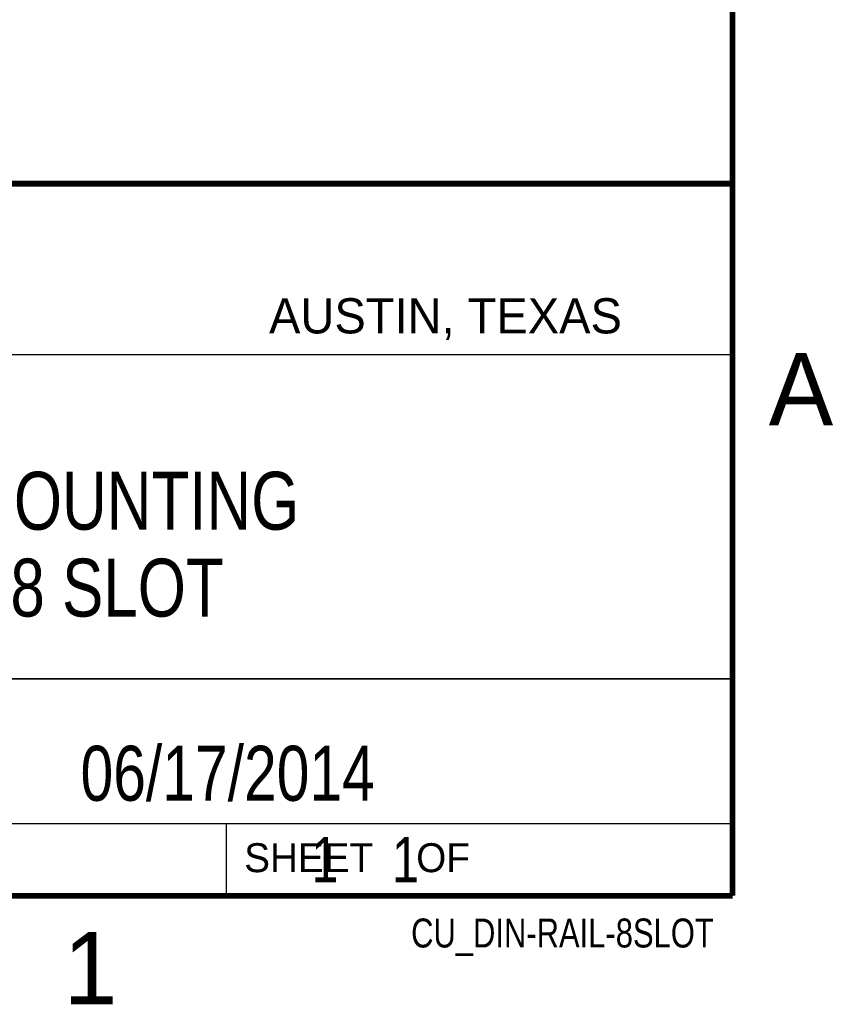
# Model space of a CAD drawing. Header units: inches. Extents: x 0 to 22, y 0 to 17.
# Tile 7 of 8: x 19 to 21.8, y 0.1 to 3.5. Entities that reach past the tile are written whole.
import ezdxf

# ---------------------------------------------------------------- set-up
doc = ezdxf.new("R2010")
doc.units = ezdxf.units.IN
doc.header["$LTSCALE"] = 1.21
doc.header["$MEASUREMENT"] = 0
doc.layers.get('0').update_dxf_attribs({"linetype": 'CONTINUOUS'})
doc.layers.add('DETAIL', color=7, linetype='CONTINUOUS')
doc.layers.add('NOTE', color=7, linetype='CONTINUOUS')
doc.styles.get("Standard").update_dxf_attribs({"font": 'txt', "width": 0.8})
doc.styles.add('TEXTSTYLE_2', font='txt')

msp = doc.modelspace()

# ---------------------------------------------------------------- linework, layer by layer
at = {"color": 2, "linetype": 'CONTINUOUS'}
for p, q in [((16.3737, 2.9596), (21.5037, 2.9596)), ((16.375, 2.96), (21.5, 2.96)), ((21.5037, 2.9596), (21.5037, 1.2496)), ((16.7288, 2.37), (21.5, 2.37)), ((16.3737, 1.2496), (21.5037, 1.2496)), ((18.01, 1.25), (21.5, 1.25)), ((21.5, 1.25), (21.5, 0.75)), ((16.375, 0.75), (21.5, 0.75)), ((18.01, 0.75), (21.5, 0.75)), ((19.75, 0.75), (21.5, 0.75)), ((19.75, 0.75), (19.75, 0.5)), ((21.5, 0.75), (21.5, 0.5)), ((19.75, 0.5), (21.5, 0.5)), ((20.4977, 0.4994), (21.4977, 0.4994)), ((20.4977, 0.4994), (20.4977, 0.4989)), ((20.4977, 0.4989), (21.4977, 0.4989)), ((21.4977, 0.4994), (21.4977, 0.4989))]:
    msp.add_line(p, q, dxfattribs=at)
at = {"color": 7, "linetype": 'CONTINUOUS', "const_width": 0.02}
for points in [[(21.5, 0.5), (21.5, 16.5)], [(13.6, 2.9595), (21.5, 2.96)], [(0.5, 0.5), (21.5, 0.5)]]:
    msp.add_lwpolyline(points, dxfattribs=at)

# ---------------------------------------------------------------- texts
at = {"color": 2, "linetype": 'CONTINUOUS', "attachment_point": 1, "line_spacing_factor": 0.9, "style": 'TEXTSTYLE_2'}
for s, insert, char_height, width in [('AUSTIN, TEXAS', (19.898, 2.5642), 0.121576, 1.580488), ('A', (21.625, 2.375), 0.25, 0.25), ('SHEET    OF', (19.8121, 0.6815), 0.1, 1.1), ('1', (19.1875, 0.375), 0.25, 0.25)]:
    msp.add_mtext(s, dxfattribs=dict(at, insert=insert, char_height=char_height, width=width))
at = {"layer": 'DETAIL', "color": 7, "linetype": 'CONTINUOUS', "insert": (19.8125, 0.7031), "char_height": 0.15625, "width": 1.375, "attachment_point": 1, "line_spacing_factor": 0.9}
msp.add_mtext('     1    1', dxfattribs=at)
at = {"layer": 'DETAIL', "color": 2, "linetype": 'CONTINUOUS', "insert": (21.4352, 0.4213), "char_height": 0.1, "width": 1.36, "attachment_point": 3, "line_spacing_factor": 0.9}
msp.add_mtext('CU_DIN-RAIL-8SLOT', dxfattribs=at)
at = {"layer": 'NOTE', "color": 7, "linetype": 'CONTINUOUS', "attachment_point": 2, "line_spacing_factor": 0.9}
for s, insert, char_height, width in [('DIN RAIL MOUNTING\\PPLATE - 8 SLOT', (18.9387, 1.9646), 0.2, 2.72), ('06/17/2014', (19.755, 1.0181), 0.19, 1.52)]:
    msp.add_mtext(s, dxfattribs=dict(at, insert=insert, char_height=char_height, width=width))

doc.saveas('drawing.dxf')
